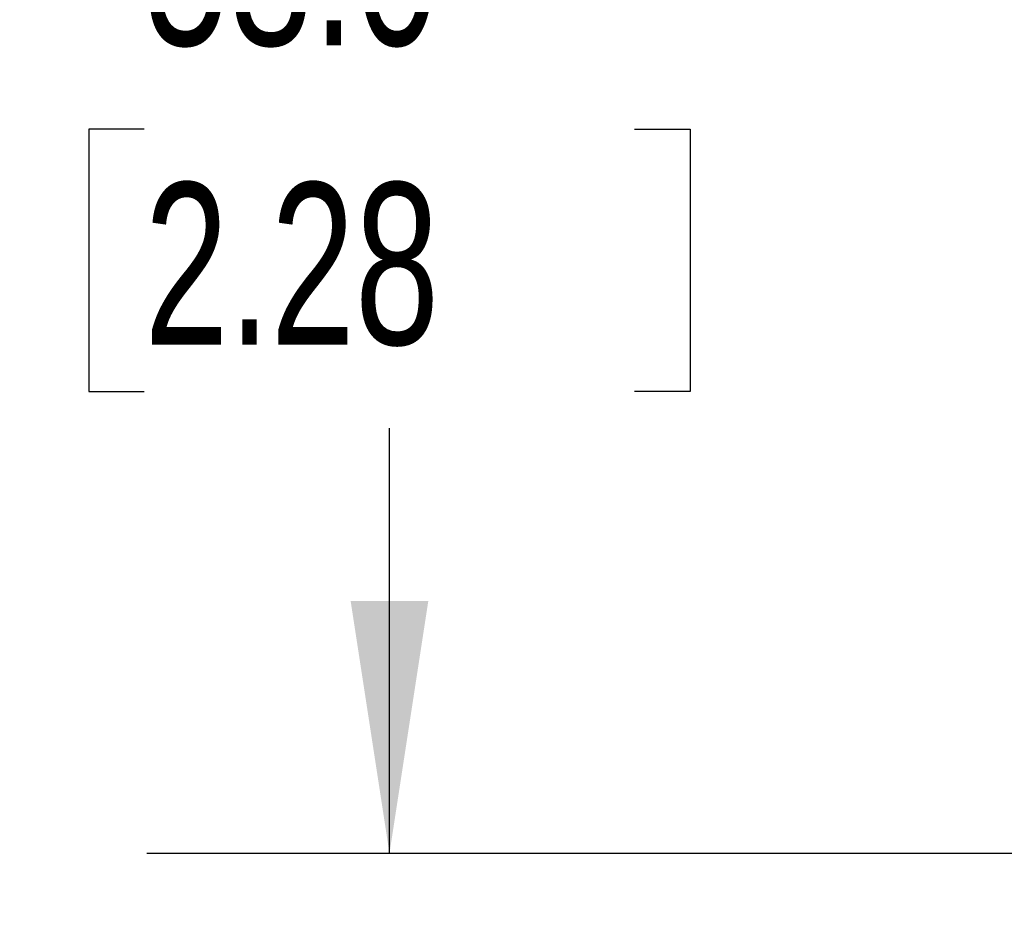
# Model space of a CAD drawing. Header units: millimetres. Extents: x 19 to 819, y 19 to 629.
# Tile 3 of 68: x 157 to 195, y 159 to 194. Entities that reach past the tile are written whole.
import ezdxf

# ---------------------------------------------------------------- set-up
doc = ezdxf.new("R2010")
doc.units = ezdxf.units.MM
doc.header["$LTSCALE"] = 3
doc.layers.add('DIMENSIONS', color=140, linetype='Continuous', lineweight=25)
doc.styles.add('SLDTEXTSTYLE0', font='TXT', dxfattribs={"width": 0.7})
doc.dimstyles.new('SLDDIMSTYLE4', dxfattribs={"dimtxt": 6.474023, "dimasz": 9.906, "dimexe": 0, "dimexo": 0.0625, "dimgap": 1.618506, "dimtad": 0, "dimtih": 1, "dimtoh": 1, "dimrnd": 1e-09, "dimzin": 12, "dimdsep": 46, "dimtxsty": 'SLDTEXTSTYLE0', "dimsah": 1, "dimcen": 0, "dimadec": 0, "dimazin": 3, "dimtfac": 1, "dimtofl": 0, "dimtmove": 0, "dimatfit": 3, "dimfxl": 0, "dimfrac": 2, "dimtolj": 1, "dimtzin": 12, "dimarcsym": 0})
doc.dimstyles.new('SLDDIMSTYLE5', dxfattribs={"dimtxt": 6.474023, "dimasz": 9.906, "dimexe": 0, "dimexo": 0.0625, "dimgap": 1.618506, "dimtad": 0, "dimtih": 1, "dimtoh": 1, "dimrnd": 1e-09, "dimzin": 4, "dimdsep": 46, "dimtxsty": 'SLDTEXTSTYLE0', "dimsah": 1, "dimcen": 0.09, "dimadec": 0, "dimazin": 1, "dimtfac": 1, "dimtofl": 0, "dimtmove": 0, "dimatfit": 3, "dimfxl": 0, "dimfrac": 2, "dimtolj": 1, "dimtzin": 12, "dimarcsym": 0})

# ---------------------------------------------------------------- blocks, each defined once
blk = doc.blocks.new('_D_8')
at = {"layer": 'DIMENSIONS'}
for p, q in [((161.394, 277.019), (159.22, 277.019)), ((159.22, 277.019), (159.22, 266.73)), ((180.633, 277.019), (182.807, 277.019)), ((182.807, 277.019), (182.807, 266.73)), ((199.976, 267.618), (190.283, 267.618)), ((237.94, 221.906), (199.976, 267.618)), ((159.22, 266.73), (161.394, 266.73)), ((182.807, 266.73), (180.633, 266.73))]:
    blk.add_line(p, q, dxfattribs=at)
blk.add_solid([(237.94, 221.906), (232.783, 230.5), (230.439, 228.553)], dxfattribs=at)
at = {"layer": 'DIMENSIONS', "char_height": 6.35, "attachment_point": 1, "style": 'SLDTEXTSTYLE0'}
for s, insert in [('%%c', (156.507, 286.654)), ('81.9', (166.282, 286.654)), ('3.22', (161.394, 274.916)), ('(B.C.)', (158.225, 263.177))]:
    blk.add_mtext(s, dxfattribs=dict(at, insert=insert))
blk = doc.blocks.new('_D_15')
at = {"layer": 'DIMENSIONS'}
for p, q in [((228.555, 219.308), (161.489, 219.308)), ((171.014, 219.308), (171.014, 201.482)), ((161.394, 189.743), (159.22, 189.743)), ((159.22, 189.743), (159.22, 179.454)), ((180.633, 189.743), (182.807, 189.743)), ((182.807, 189.743), (182.807, 179.454)), ((159.22, 179.454), (161.394, 179.454)), ((182.807, 179.454), (180.633, 179.454)), ((171.014, 161.326), (171.014, 178.004)), ((226.015, 161.326), (161.489, 161.326))]:
    blk.add_line(p, q, dxfattribs=at)
for points in [[(171.014, 219.308), (169.49, 209.402), (172.538, 209.402)], [(171.014, 161.326), (172.538, 171.232), (169.49, 171.232)]]:
    blk.add_solid(points, dxfattribs=at)
at = {"layer": 'DIMENSIONS', "char_height": 6.35, "attachment_point": 1, "style": 'SLDTEXTSTYLE0'}
for s, insert in [('58.0', (161.394, 199.378)), ('2.28', (161.394, 187.639))]:
    blk.add_mtext(s, dxfattribs=dict(at, insert=insert))

msp = doc.modelspace()

# ---------------------------------------------------------------- dimensions: what is measured, and where the dimension line sits
at = {"layer": 'DIMENSIONS'}
dim = msp.add_diameter_dim_2p(p1=(290.235, 158.938), p2=(237.94, 221.906), text='<>\\P(B.C.)', dimstyle='SLDDIMSTYLE4', dxfattribs=at)
dim.commit()
dim.dimension.update_dxf_attribs({"geometry": '_D_8', "text_midpoint": (171.014, 270.963), "dimtype": 163})
dim = msp.add_linear_dim(base=(171.014, 161.326), p1=(232.365, 219.308), p2=(229.825, 161.326), angle=90, dimstyle='SLDDIMSTYLE5', dxfattribs=at)
dim.commit()
dim.dimension.update_dxf_attribs({"geometry": '_D_15', "text_midpoint": (171.014, 189.743), "dimtype": 160})

doc.saveas('drawing.dxf')
